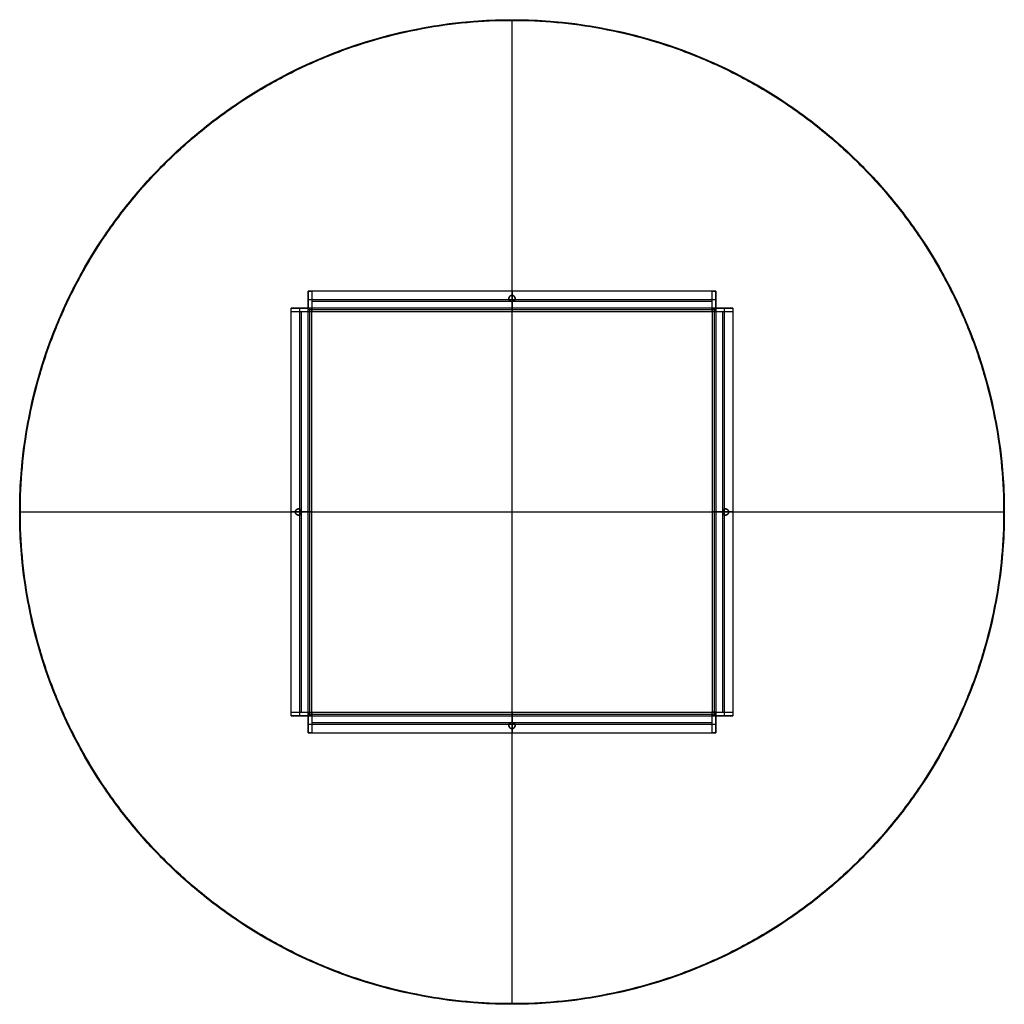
# Model space of a CAD drawing. Header units: millimetres. Extents: x -725 to 725, y -725 to 725.
import ezdxf

# ---------------------------------------------------------------- set-up
doc = ezdxf.new("R2010")
doc.units = ezdxf.units.MM
doc.header["$MEASUREMENT"] = 0
doc.layers.add('Default', color=7, linetype='Continuous', true_color=0x000000)

msp = doc.modelspace()

# ---------------------------------------------------------------- linework, layer by layer
at = {"layer": 'Default'}
for p, q in [((0, -724, 708), (0, 724, 708)), ((0, -724, 728), (0, 724, 728)), ((-300, 310, 18), (-300, 310, 13)), ((-300, 310, 678), (-300, 310, 683)), ((300, 310, 678), (300, 310, 683)), ((300, 310, 18), (300, 310, 13)), ((-310, 300, 18), (-310, 300, 13)), ((-310, 300, 678), (-310, 300, 683)), ((-295, 300, 693), (-300, 300, 693)), ((-300, 295, 3), (-300, 300, 3)), ((295, 300, 693), (300, 300, 693)), ((300, 295, 3), (300, 300, 3)), ((310, 300, 18), (310, 300, 13)), ((310, 300, 678), (310, 300, 683)), ((-724, 0, 708), (724, 0, 708)), ((-724, 0, 728), (724, 0, 728)), ((-310, -300, 18), (-310, -300, 13)), ((-310, -300, 678), (-310, -300, 683)), ((-300, -295, 3), (-300, -300, 3)), ((-295, -300, 693), (-300, -300, 693)), ((300, -300, 3), (295, -300, 3)), ((300, -300, 693), (300, -295, 693)), ((310, -300, 18), (310, -300, 13)), ((310, -300, 678), (310, -300, 683)), ((-300, -310, 678), (-300, -310, 683)), ((-300, -310, 18), (-300, -310, 13)), ((300, -310, 678), (300, -310, 683)), ((300, -310, 18), (300, -310, 13))]:
    msp.add_line(p, q, dxfattribs=at)
msp.add_circle((0, 0, 708), 725, dxfattribs=at)
for points, knots in [([(725, 0, 709), (725, 725, 709), (0, 725, 709), (-725, 725, 709), (-725, 0, 709), (-725, -725, 709), (0, -725, 709), (725, -725, 709), (725, 0, 709)], [0, 0, 0, 1137.256092, 1137.256092, 2274.512183, 2274.512183, 3411.768275, 3411.768275, 4549.024367, 4549.024367, 4549.024367]), ([(725, 0, 727), (725, 725, 727), (0, 725, 727), (-725, 725, 727), (-725, 0, 727), (-725, -725, 727), (0, -725, 727), (725, -725, 727), (725, 0, 727)], [0, 0, 0, 1137.256092, 1137.256092, 2274.512183, 2274.512183, 3411.768275, 3411.768275, 4549.024367, 4549.024367, 4549.024367]), ([(725, 0, 718), (725, 725, 718), (0, 725, 718), (-725, 725, 718), (-725, 0, 718), (-725, -725, 718), (0, -725, 718), (725, -725, 718), (725, 0, 718)], [0, 0, 0, 1138.827337, 1138.827337, 2277.654674, 2277.654674, 3416.482011, 3416.482011, 4555.309348, 4555.309348, 4555.309348]), ([(0, 310, 683), (4.5, 310, 683), (4.5, 314.5, 683), (4.5, 319, 683), (0, 319, 683), (-4.5, 319, 683), (-4.5, 314.5, 683), (-4.5, 310, 683), (0, 310, 683)], [-28.274334, -28.274334, -28.274334, -21.20575, -21.20575, -14.137167, -14.137167, -7.068583, -7.068583, 0, 0, 0]), ([(0, 310, 678), (-4.5, 310, 678), (-4.5, 314.5, 678), (-4.5, 319, 678), (0, 319, 678), (4.5, 319, 678), (4.5, 314.5, 678), (4.5, 310, 678), (0, 310, 678)], [0, 0, 0, 7.068583, 7.068583, 14.137167, 14.137167, 21.20575, 21.20575, 28.274334, 28.274334, 28.274334]), ([(0, 310, 681), (4.5, 310, 681), (4.5, 314.5, 681), (4.5, 319, 681), (0, 319, 681), (-4.5, 319, 681), (-4.5, 314.5, 681), (-4.5, 310, 681), (0, 310, 681)], [-28.274334, -28.274334, -28.274334, -21.20575, -21.20575, -14.137167, -14.137167, -7.068583, -7.068583, 0, 0, 0]), ([(-310, 0, 683), (-310, -4.5, 683), (-314.5, -4.5, 683), (-319, -4.5, 683), (-319, 0, 683), (-319, 4.5, 683), (-314.5, 4.5, 683), (-310, 4.5, 683), (-310, 0, 683)], [-28.274334, -28.274334, -28.274334, -21.20575, -21.20575, -14.137167, -14.137167, -7.068583, -7.068583, 0, 0, 0]), ([(-310, 0, 678), (-310, 4.5, 678), (-314.5, 4.5, 678), (-319, 4.5, 678), (-319, 0, 678), (-319, -4.5, 678), (-314.5, -4.5, 678), (-310, -4.5, 678), (-310, 0, 678)], [0, 0, 0, 7.068583, 7.068583, 14.137167, 14.137167, 21.20575, 21.20575, 28.274334, 28.274334, 28.274334]), ([(-310, 0, 681), (-310, -4.5, 681), (-314.5, -4.5, 681), (-319, -4.5, 681), (-319, 0, 681), (-319, 4.5, 681), (-314.5, 4.5, 681), (-310, 4.5, 681), (-310, 0, 681)], [-28.274334, -28.274334, -28.274334, -21.20575, -21.20575, -14.137167, -14.137167, -7.068583, -7.068583, 0, 0, 0]), ([(310, 0, 683), (310, 4.5, 683), (314.5, 4.5, 683), (319, 4.5, 683), (319, 0, 683), (319, -4.5, 683), (314.5, -4.5, 683), (310, -4.5, 683), (310, 0, 683)], [-28.274334, -28.274334, -28.274334, -21.20575, -21.20575, -14.137167, -14.137167, -7.068583, -7.068583, 0, 0, 0]), ([(310, 0, 678), (310, -4.5, 678), (314.5, -4.5, 678), (319, -4.5, 678), (319, 0, 678), (319, 4.5, 678), (314.5, 4.5, 678), (310, 4.5, 678), (310, 0, 678)], [0, 0, 0, 7.068583, 7.068583, 14.137167, 14.137167, 21.20575, 21.20575, 28.274334, 28.274334, 28.274334]), ([(310, 0, 681), (310, 4.5, 681), (314.5, 4.5, 681), (319, 4.5, 681), (319, 0, 681), (319, -4.5, 681), (314.5, -4.5, 681), (310, -4.5, 681), (310, 0, 681)], [-28.274334, -28.274334, -28.274334, -21.20575, -21.20575, -14.137167, -14.137167, -7.068583, -7.068583, 0, 0, 0]), ([(0, -310, 683), (-4.5, -310, 683), (-4.5, -314.5, 683), (-4.5, -319, 683), (0, -319, 683), (4.5, -319, 683), (4.5, -314.5, 683), (4.5, -310, 683), (0, -310, 683)], [-28.274334, -28.274334, -28.274334, -21.20575, -21.20575, -14.137167, -14.137167, -7.068583, -7.068583, 0, 0, 0]), ([(0, -310, 678), (4.5, -310, 678), (4.5, -314.5, 678), (4.5, -319, 678), (0, -319, 678), (-4.5, -319, 678), (-4.5, -314.5, 678), (-4.5, -310, 678), (0, -310, 678)], [0, 0, 0, 7.068583, 7.068583, 14.137167, 14.137167, 21.20575, 21.20575, 28.274334, 28.274334, 28.274334]), ([(0, -310, 681), (-4.5, -310, 681), (-4.5, -314.5, 681), (-4.5, -319, 681), (0, -319, 681), (4.5, -319, 681), (4.5, -314.5, 681), (4.5, -310, 681), (0, -310, 681)], [-28.274334, -28.274334, -28.274334, -21.20575, -21.20575, -14.137167, -14.137167, -7.068583, -7.068583, 0, 0, 0])]:
    msp.add_rational_spline(points, [1, 0.707106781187, 1, 0.707106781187, 1, 0.707106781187, 1, 0.707106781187, 1], degree=2, knots=knots, dxfattribs=at)
for points in [[(724.5, 0, 708.5), (724.5, 22.1, 708.5), (722.5, 66.3, 708.5), (713.2, 133.3, 708.5), (697.4, 200.5, 708.5), (674.4, 268, 708.5), (644.4, 333.8, 708.5), (607.2, 397.6, 708.5), (563.3, 457.6, 708.5), (513.2, 513.2, 708.5), (457.6, 563.3, 708.5), (397.6, 607.2, 708.5), (333.8, 644.4, 708.5), (268, 674.4, 708.5), (200.5, 697.4, 708.5), (133.3, 713.2, 708.5), (66.3, 722.5, 708.5), (0, 725.5, 708.5), (-66.3, 722.5, 708.5), (-133.3, 713.2, 708.5), (-200.5, 697.4, 708.5), (-268, 674.4, 708.5), (-333.8, 644.4, 708.5), (-397.6, 607.2, 708.5), (-457.6, 563.3, 708.5), (-513.2, 513.2, 708.5), (-563.3, 457.6, 708.5), (-607.2, 397.6, 708.5), (-644.4, 333.8, 708.5), (-674.4, 268, 708.5), (-697.4, 200.5, 708.5), (-713.2, 133.3, 708.5), (-722.5, 66.3, 708.5), (-725.5, 0, 708.5), (-722.5, -66.3, 708.5), (-713.2, -133.3, 708.5), (-697.4, -200.5, 708.5), (-674.4, -268, 708.5), (-644.4, -333.8, 708.5), (-607.2, -397.6, 708.5), (-563.3, -457.6, 708.5), (-513.2, -513.2, 708.5), (-457.6, -563.3, 708.5), (-397.6, -607.2, 708.5), (-333.8, -644.4, 708.5), (-268, -674.4, 708.5), (-200.5, -697.4, 708.5), (-133.3, -713.2, 708.5), (-66.3, -722.5, 708.5), (0, -725.5, 708.5), (66.3, -722.5, 708.5), (133.3, -713.2, 708.5), (200.5, -697.4, 708.5), (268, -674.4, 708.5), (333.8, -644.4, 708.5), (397.6, -607.2, 708.5), (457.6, -563.3, 708.5), (513.2, -513.2, 708.5), (563.3, -457.6, 708.5), (607.2, -397.6, 708.5), (644.4, -333.8, 708.5), (674.4, -268, 708.5), (697.4, -200.5, 708.5), (713.2, -133.3, 708.5), (722.5, -66.3, 708.5), (724.5, -22.1, 708.5), (724.5, 0, 708.5)], [(724.5, 0, 727.5), (724.5, 22.1, 727.5), (722.5, 66.3, 727.5), (713.2, 133.3, 727.5), (697.4, 200.5, 727.5), (674.4, 268, 727.5), (644.4, 333.8, 727.5), (607.2, 397.6, 727.5), (563.3, 457.6, 727.5), (513.2, 513.2, 727.5), (457.6, 563.3, 727.5), (397.6, 607.2, 727.5), (333.8, 644.4, 727.5), (268, 674.4, 727.5), (200.5, 697.4, 727.5), (133.3, 713.2, 727.5), (66.3, 722.5, 727.5), (0, 725.5, 727.5), (-66.3, 722.5, 727.5), (-133.3, 713.2, 727.5), (-200.5, 697.4, 727.5), (-268, 674.4, 727.5), (-333.8, 644.4, 727.5), (-397.6, 607.2, 727.5), (-457.6, 563.3, 727.5), (-513.2, 513.2, 727.5), (-563.3, 457.6, 727.5), (-607.2, 397.6, 727.5), (-644.4, 333.8, 727.5), (-674.4, 268, 727.5), (-697.4, 200.5, 727.5), (-713.2, 133.3, 727.5), (-722.5, 66.3, 727.5), (-725.5, 0, 727.5), (-722.5, -66.3, 727.5), (-713.2, -133.3, 727.5), (-697.4, -200.5, 727.5), (-674.4, -268, 727.5), (-644.4, -333.8, 727.5), (-607.2, -397.6, 727.5), (-563.3, -457.6, 727.5), (-513.2, -513.2, 727.5), (-457.6, -563.3, 727.5), (-397.6, -607.2, 727.5), (-333.8, -644.4, 727.5), (-268, -674.4, 727.5), (-200.5, -697.4, 727.5), (-133.3, -713.2, 727.5), (-66.3, -722.5, 727.5), (0, -725.5, 727.5), (66.3, -722.5, 727.5), (133.3, -713.2, 727.5), (200.5, -697.4, 727.5), (268, -674.4, 727.5), (333.8, -644.4, 727.5), (397.6, -607.2, 727.5), (457.6, -563.3, 727.5), (513.2, -513.2, 727.5), (563.3, -457.6, 727.5), (607.2, -397.6, 727.5), (644.4, -333.8, 727.5), (674.4, -268, 727.5), (697.4, -200.5, 727.5), (713.2, -133.3, 727.5), (722.5, -66.3, 727.5), (724.5, -22.1, 727.5), (724.5, 0, 727.5)], [(724, 0, 708), (724, 22.1, 708), (722, 66.2, 708), (712.7, 133.2, 708), (696.9, 200.4, 708), (673.9, 267.8, 708), (643.9, 333.6, 708), (606.8, 397.3, 708), (563, 457.3, 708), (512.9, 512.9, 708), (457.3, 563, 708), (397.3, 606.8, 708), (333.6, 643.9, 708), (267.8, 673.9, 708), (200.4, 696.9, 708), (133.2, 712.7, 708), (66.2, 722, 708), (0, 725, 708), (-66.2, 722, 708), (-133.2, 712.7, 708), (-200.4, 696.9, 708), (-267.8, 673.9, 708), (-333.6, 643.9, 708), (-397.3, 606.8, 708), (-457.3, 563, 708), (-512.9, 512.9, 708), (-563, 457.3, 708), (-606.8, 397.3, 708), (-643.9, 333.6, 708), (-673.9, 267.8, 708), (-696.9, 200.4, 708), (-712.7, 133.2, 708), (-722, 66.2, 708), (-725, 0, 708), (-722, -66.2, 708), (-712.7, -133.2, 708), (-696.9, -200.4, 708), (-673.9, -267.8, 708), (-643.9, -333.6, 708), (-606.8, -397.3, 708), (-563, -457.3, 708), (-512.9, -512.9, 708), (-457.3, -563, 708), (-397.3, -606.8, 708), (-333.6, -643.9, 708), (-267.8, -673.9, 708), (-200.4, -696.9, 708), (-133.2, -712.7, 708), (-66.2, -722, 708), (0, -725, 708), (66.2, -722, 708), (133.2, -712.7, 708), (200.4, -696.9, 708), (267.8, -673.9, 708), (333.6, -643.9, 708), (397.3, -606.8, 708), (457.3, -563, 708), (512.9, -512.9, 708), (563, -457.3, 708), (606.8, -397.3, 708), (643.9, -333.6, 708), (673.9, -267.8, 708), (696.9, -200.4, 708), (712.7, -133.2, 708), (722, -66.2, 708), (724, -22.1, 708), (724, 0, 708)], [(724, 0, 728), (724, 22.1, 728), (722, 66.2, 728), (712.7, 133.2, 728), (696.9, 200.4, 728), (673.9, 267.8, 728), (643.9, 333.6, 728), (606.8, 397.3, 728), (563, 457.3, 728), (512.9, 512.9, 728), (457.3, 563, 728), (397.3, 606.8, 728), (333.6, 643.9, 728), (267.8, 673.9, 728), (200.4, 696.9, 728), (133.2, 712.7, 728), (66.2, 722, 728), (0, 725, 728), (-66.2, 722, 728), (-133.2, 712.7, 728), (-200.4, 696.9, 728), (-267.8, 673.9, 728), (-333.6, 643.9, 728), (-397.3, 606.8, 728), (-457.3, 563, 728), (-512.9, 512.9, 728), (-563, 457.3, 728), (-606.8, 397.3, 728), (-643.9, 333.6, 728), (-673.9, 267.8, 728), (-696.9, 200.4, 728), (-712.7, 133.2, 728), (-722, 66.2, 728), (-725, 0, 728), (-722, -66.2, 728), (-712.7, -133.2, 728), (-696.9, -200.4, 728), (-673.9, -267.8, 728), (-643.9, -333.6, 728), (-606.8, -397.3, 728), (-563, -457.3, 728), (-512.9, -512.9, 728), (-457.3, -563, 728), (-397.3, -606.8, 728), (-333.6, -643.9, 728), (-267.8, -673.9, 728), (-200.4, -696.9, 728), (-133.2, -712.7, 728), (-66.2, -722, 728), (0, -725, 728), (66.2, -722, 728), (133.2, -712.7, 728), (200.4, -696.9, 728), (267.8, -673.9, 728), (333.6, -643.9, 728), (397.3, -606.8, 728), (457.3, -563, 728), (512.9, -512.9, 728), (563, -457.3, 728), (606.8, -397.3, 728), (643.9, -333.6, 728), (673.9, -267.8, 728), (696.9, -200.4, 728), (712.7, -133.2, 728), (722, -66.2, 728), (724, -22.1, 728), (724, 0, 728)]]:
    msp.add_open_spline(points, degree=3, knots=[0, 0, 0, 0, 66.23963, 132.47926, 202.698746, 272.918233, 346.066791, 419.215349, 493.921697, 568.628046, 643.334394, 718.040743, 791.189301, 864.337859, 934.557346, 1004.776832, 1071.016462, 1137.256092, 1203.495721, 1269.735351, 1339.954838, 1410.174324, 1483.322882, 1556.47144, 1631.177789, 1705.884137, 1780.590486, 1855.296835, 1928.445393, 2001.593951, 2071.813437, 2142.032924, 2208.272553, 2274.512183, 2340.751813, 2406.991443, 2477.210929, 2547.430416, 2620.578974, 2693.727532, 2768.43388, 2843.140229, 2917.846578, 2992.552926, 3065.701484, 3138.850042, 3209.069529, 3279.289015, 3345.528645, 3411.768275, 3478.007905, 3544.247535, 3614.467021, 3684.686508, 3757.835066, 3830.983623, 3905.689972, 3980.396321, 4055.102669, 4129.809018, 4202.957576, 4276.106134, 4346.32562, 4416.545107, 4482.784737, 4549.024367, 4549.024367, 4549.024367, 4549.024367], dxfattribs=at)
for points in [[(-131.9, 712.9, 709), (-131.8, 712.4, 708.5), (-131.7, 711.9, 708)], [(-131.9, 712.9, 727), (-131.8, 712.4, 727.5), (-131.7, 711.9, 728)], [(-66.2, 722, 709), (-66.2, 721.5, 708.5), (-66.1, 721, 708)], [(-66.2, 722, 727), (-66.2, 721.5, 727.5), (-66.1, 721, 728)], [(0, 725, 709), (0, 725, 718), (0, 725, 727)], [(0, 725, 709), (0, 724.5, 708.5), (0, 724, 708)], [(0, 725, 727), (0, 724.5, 727.5), (0, 724, 728)], [(66.2, 722, 709), (66.2, 721.5, 708.5), (66.1, 721, 708)], [(66.2, 722, 727), (66.2, 721.5, 727.5), (66.1, 721, 728)], [(131.9, 712.9, 709), (131.8, 712.4, 708.5), (131.7, 711.9, 708)], [(131.9, 712.9, 727), (131.8, 712.4, 727.5), (131.7, 711.9, 728)], [(-200.3, 696.8, 709), (-200.2, 696.3, 708.5), (-200.1, 695.8, 708)], [(-200.3, 696.8, 727), (-200.2, 696.3, 727.5), (-200.1, 695.8, 728)], [(200.3, 696.8, 709), (200.2, 696.3, 708.5), (200.1, 695.8, 708)], [(200.3, 696.8, 727), (200.2, 696.3, 727.5), (200.1, 695.8, 728)], [(-266.9, 674.1, 709), (-266.7, 673.6, 708.5), (-266.5, 673.2, 708)], [(-266.9, 674.1, 727), (-266.7, 673.6, 727.5), (-266.5, 673.2, 728)], [(266.9, 674.1, 709), (266.7, 673.6, 708.5), (266.5, 673.2, 708)], [(266.9, 674.1, 727), (266.7, 673.6, 727.5), (266.5, 673.2, 728)], [(-333.5, 643.7, 709), (-333.3, 643.3, 708.5), (-333, 642.9, 708)], [(-333.5, 643.7, 727), (-333.3, 643.3, 727.5), (-333, 642.9, 728)], [(333.5, 643.7, 709), (333.3, 643.3, 708.5), (333, 642.9, 708)], [(333.5, 643.7, 727), (333.3, 643.3, 727.5), (333, 642.9, 728)], [(-396.7, 606.8, 709), (-396.5, 606.4, 708.5), (-396.2, 606, 708)], [(-396.7, 606.8, 727), (-396.5, 606.4, 727.5), (-396.2, 606, 728)], [(396.7, 606.8, 709), (396.5, 606.4, 708.5), (396.2, 606, 708)], [(396.7, 606.8, 727), (396.5, 606.4, 727.5), (396.2, 606, 728)], [(-457.1, 562.7, 709), (-456.8, 562.3, 708.5), (-456.5, 562, 708)], [(-457.1, 562.7, 727), (-456.8, 562.3, 727.5), (-456.5, 562, 728)], [(457.1, 562.7, 709), (456.8, 562.3, 708.5), (456.5, 562, 708)], [(457.1, 562.7, 727), (456.8, 562.3, 727.5), (456.5, 562, 728)], [(-512.7, 512.7, 709), (-512.3, 512.3, 708.5), (-511.9, 511.9, 708)], [(-512.7, 512.7, 727), (-512.3, 512.3, 727.5), (-511.9, 511.9, 728)], [(512.7, 512.7, 709), (512.3, 512.3, 708.5), (511.9, 511.9, 708)], [(512.7, 512.7, 727), (512.3, 512.3, 727.5), (511.9, 511.9, 728)], [(-562.7, 457.1, 709), (-562.3, 456.8, 708.5), (-562, 456.5, 708)], [(-562.7, 457.1, 727), (-562.3, 456.8, 727.5), (-562, 456.5, 728)], [(562.7, 457.1, 709), (562.3, 456.8, 708.5), (562, 456.5, 708)], [(562.7, 457.1, 727), (562.3, 456.8, 727.5), (562, 456.5, 728)], [(-606.8, 396.7, 709), (-606.4, 396.5, 708.5), (-606, 396.2, 708)], [(-606.8, 396.7, 727), (-606.4, 396.5, 727.5), (-606, 396.2, 728)], [(606.8, 396.7, 709), (606.4, 396.5, 708.5), (606, 396.2, 708)], [(606.8, 396.7, 727), (606.4, 396.5, 727.5), (606, 396.2, 728)], [(-643.7, 333.5, 709), (-643.3, 333.3, 708.5), (-642.9, 333, 708)], [(-643.7, 333.5, 727), (-643.3, 333.3, 727.5), (-642.9, 333, 728)], [(-300, 300, 678), (-300, 312.5, 678), (-300, 325, 678)], [(300, 325, 683), (0, 325, 683), (-300, 325, 683)], [(-300, 300, 683), (-300, 312.5, 683), (-300, 325, 683)], [(-300, 325, 683), (-300, 325, 680.5), (-300, 325, 678)], [(300, 325, 13), (0, 325, 13), (-300, 325, 13)], [(-300, 325, 18), (-300, 325, 15.5), (-300, 325, 13)], [(-300, 325, 13), (-300, 312.5, 13), (-300, 300, 13)], [(-300, 325, 678), (-300, 325, 348), (-300, 325, 18)], [(-300, 325, 18), (-297.5, 325, 18), (-295, 325, 18)], [(-300, 300, 18), (-300, 312.5, 18), (-300, 325, 18)], [(-300, 325, 678), (-297.5, 325, 678), (-295, 325, 678)], [(300, 325, 680.5), (0, 325, 680.5), (-300, 325, 680.5)], [(300, 325, 15.5), (0, 325, 15.5), (-300, 325, 15.5)], [(-300, 300, 348), (-300, 312.5, 348), (-300, 325, 348)], [(-300, 325, 348), (-297.5, 325, 348), (-295, 325, 348)], [(-297.5, 325, 678), (-297.5, 325, 348), (-297.5, 325, 18)], [(-295, 325, 678), (-295, 325, 348), (-295, 325, 18)], [(295, 325, 18), (0, 325, 18), (-295, 325, 18)], [(295, 325, 678), (0, 325, 678), (-295, 325, 678)], [(-295, 325, 18), (-295, 312.5, 18), (-295, 300, 18)], [(-295, 325, 678), (-295, 312.5, 678), (-295, 300, 678)], [(-295, 325, 348), (-295, 310, 348), (-295, 295, 348)], [(0, 325, 678), (0, 322, 678), (0, 319, 678)], [(0, 319, 683), (0, 322, 683), (0, 325, 683)], [(0, 325, 683), (0, 325, 680.5), (0, 325, 678)], [(0, 325, 18), (0, 325, 15.5), (0, 325, 13)], [(0, 325, 13), (0, 312.5, 13), (0, 300, 13)], [(0, 295, 18), (0, 310, 18), (0, 325, 18)], [(295, 325, 678), (297.5, 325, 678), (300, 325, 678)], [(295, 325, 18), (297.5, 325, 18), (300, 325, 18)], [(295, 325, 678), (295, 325, 348), (295, 325, 18)], [(295, 300, 678), (295, 312.5, 678), (295, 325, 678)], [(295, 300, 18), (295, 312.5, 18), (295, 325, 18)], [(295, 295, 348), (295, 310, 348), (295, 325, 348)], [(295, 325, 348), (297.5, 325, 348), (300, 325, 348)], [(297.5, 325, 678), (297.5, 325, 348), (297.5, 325, 18)], [(300, 325, 678), (300, 312.5, 678), (300, 300, 678)], [(300, 300, 683), (300, 312.5, 683), (300, 325, 683)], [(300, 325, 683), (300, 325, 680.5), (300, 325, 678)], [(300, 325, 18), (300, 325, 15.5), (300, 325, 13)], [(300, 325, 13), (300, 312.5, 13), (300, 300, 13)], [(300, 325, 678), (300, 325, 348), (300, 325, 18)], [(300, 325, 18), (300, 312.5, 18), (300, 300, 18)], [(300, 325, 348), (300, 312.5, 348), (300, 300, 348)], [(643.7, 333.5, 709), (643.3, 333.3, 708.5), (642.9, 333, 708)], [(643.7, 333.5, 727), (643.3, 333.3, 727.5), (642.9, 333, 728)], [(-4, 312.5, 683), (-152, 312.5, 683), (-300, 312.5, 683)], [(300, 312.5, 13), (0, 312.5, 13), (-300, 312.5, 13)], [(-300, 312.5, 678), (-300, 312.5, 348), (-300, 312.5, 18)], [(0, 310, 678), (-147.5, 310, 678), (-295, 310, 678)], [(295, 310, 18), (0, 310, 18), (-295, 310, 18)], [(-295, 310, 678), (-295, 310, 348), (-295, 310, 18)], [(-4.5, 314.5, 683), (-4.5, 314.5, 680.5), (-4.5, 314.5, 678)], [(0, 319, 683), (0, 319, 680.5), (0, 319, 678)], [(0, 310, 683), (0, 310, 680.5), (0, 310, 678)], [(0, 310, 678), (0, 302.5, 678), (0, 295, 678)], [(295, 310, 678), (147.5, 310, 678), (0, 310, 678)], [(0, 300, 683), (0, 305, 683), (0, 310, 683)], [(300, 312.5, 683), (152, 312.5, 683), (4, 312.5, 683)], [(4.5, 314.5, 683), (4.5, 314.5, 680.5), (4.5, 314.5, 678)], [(295, 310, 678), (295, 310, 348), (295, 310, 18)], [(300, 312.5, 678), (300, 312.5, 348), (300, 312.5, 18)], [(-325, -300, 683), (-325, 0, 683), (-325, 300, 683)], [(-325, 300, 678), (-325, 300, 680.5), (-325, 300, 683)], [(-325, 300, 683), (-312.5, 300, 683), (-300, 300, 683)], [(-325, 300, 18), (-312.5, 300, 18), (-300, 300, 18)], [(-325, -300, 13), (-325, 0, 13), (-325, 300, 13)], [(-300, 300, 13), (-312.5, 300, 13), (-325, 300, 13)], [(-325, 300, 13), (-325, 300, 15.5), (-325, 300, 18)], [(-325, 300, 678), (-325, 300, 348), (-325, 300, 18)], [(-325, 295, 18), (-325, 297.5, 18), (-325, 300, 18)], [(-325, 295, 678), (-325, 297.5, 678), (-325, 300, 678)], [(-325, 300, 678), (-312.5, 300, 678), (-300, 300, 678)], [(-325, -300, 680.5), (-325, 0, 680.5), (-325, 300, 680.5)], [(-325, -300, 15.5), (-325, 0, 15.5), (-325, 300, 15.5)], [(-325, 295, 348), (-325, 297.5, 348), (-325, 300, 348)], [(-325, 300, 348), (-312.5, 300, 348), (-300, 300, 348)], [(-325, 297.5, 678), (-325, 297.5, 348), (-325, 297.5, 18)], [(-325, 295, 678), (-325, 295, 348), (-325, 295, 18)], [(-325, -295, 18), (-325, 0, 18), (-325, 295, 18)], [(-325, -295, 678), (-325, 0, 678), (-325, 295, 678)], [(-300, 295, 18), (-312.5, 295, 18), (-325, 295, 18)], [(-300, 295, 678), (-312.5, 295, 678), (-325, 295, 678)], [(-295, 295, 348), (-310, 295, 348), (-325, 295, 348)], [(-312.5, 4, 683), (-312.5, 152, 683), (-312.5, 300, 683)], [(-312.5, -300, 13), (-312.5, 0, 13), (-312.5, 300, 13)], [(-312.5, 300, 678), (-312.5, 300, 348), (-312.5, 300, 18)], [(-310, -295, 678), (-310, 0, 678), (-310, 295, 678)], [(-310, -295, 18), (-310, 0, 18), (-310, 295, 18)], [(-310, 295, 678), (-310, 295, 348), (-310, 295, 18)], [(-300, 300, 708), (-300, 300, 695.5), (-300, 300, 683)], [(-295, 300, 708), (-297.5, 300, 708), (-300, 300, 708)], [(-300, 300, -12), (-300, 300, 0.5), (-300, 300, 13)], [(-300, 295, -12), (-300, 297.5, -12), (-300, 300, -12)], [(-300, 300, 678), (-300, 300, 348), (-300, 300, 18)], [(-300, 295, 13), (-300, 297.5, 13), (-300, 300, 13)], [(-300, 300, 13), (-300, 300, 15.5), (-300, 300, 18)], [(-295, 300, 683), (-297.5, 300, 683), (-300, 300, 683)], [(-300, 300, 683), (-300, 300, 680.5), (-300, 300, 678)], [(-295, 300, 13), (-297.5, 300, 13), (-300, 300, 13)], [(-295, 300, -12), (-297.5, 300, -12), (-300, 300, -12)], [(-300, 295, 683), (-300, 297.5, 683), (-300, 300, 683)], [(-300, 295, 708), (-300, 297.5, 708), (-300, 300, 708)], [(-300, -300, 695.5), (-300, 0, 695.5), (-300, 300, 695.5)], [(300, 300, 0.5), (0, 300, 0.5), (-300, 300, 0.5)], [(300, 297.5, -12), (0, 297.5, -12), (-300, 297.5, -12)], [(-300, 295, -12), (-300, 295, 0.5), (-300, 295, 13)], [(-300, -295, -12), (-300, 0, -12), (-300, 295, -12)], [(-300, -295, 13), (-300, 0, 13), (-300, 295, 13)], [(-295, 295, -12), (-297.5, 295, -12), (-300, 295, -12)], [(-300, -295, 683), (-300, 0, 683), (-300, 295, 683)], [(-300, -295, 708), (-300, 0, 708), (-300, 295, 708)], [(-295, 295, 18), (-297.5, 295, 18), (-300, 295, 18)], [(-295, 295, 678), (-297.5, 295, 678), (-300, 295, 678)], [(-300, -295, 0.5), (-300, 0, 0.5), (-300, 295, 0.5)], [(-297.5, -300, 708), (-297.5, 0, 708), (-297.5, 300, 708)], [(-297.5, -295, -12), (-297.5, 0, -12), (-297.5, 295, -12)], [(-295, 300, 708), (-295, 300, 695.5), (-295, 300, 683)], [(295, 300, 708), (0, 300, 708), (-295, 300, 708)], [(295, 300, 683), (0, 300, 683), (-295, 300, 683)], [(-295, 295, 708), (-295, 297.5, 708), (-295, 300, 708)], [(295, 300, 13), (0, 300, 13), (-295, 300, 13)], [(295, 300, -12), (0, 300, -12), (-295, 300, -12)], [(-295, 300, 18), (-295, 297.5, 18), (-295, 295, 18)], [(-295, 300, 678), (-295, 297.5, 678), (-295, 295, 678)], [(295, 300, 695.5), (0, 300, 695.5), (-295, 300, 695.5)], [(295, 297.5, 708), (0, 297.5, 708), (-295, 297.5, 708)], [(-295, 295, 678), (-295, 295, 348), (-295, 295, 18)], [(-295, -295, 18), (-295, 0, 18), (-295, 295, 18)], [(-295, -295, -12), (-295, 0, -12), (-295, 295, -12)], [(-295, 295, 18), (-295, 295, 3), (-295, 295, -12)], [(295, 295, -12), (0, 295, -12), (-295, 295, -12)], [(295, 295, 18), (0, 295, 18), (-295, 295, 18)], [(295, 295, 678), (0, 295, 678), (-295, 295, 678)], [(295, 295, 708), (0, 295, 708), (-295, 295, 708)], [(-295, 295, 678), (-295, 295, 693), (-295, 295, 708)], [(-295, -295, 708), (-295, 0, 708), (-295, 295, 708)], [(-295, -295, 678), (-295, 0, 678), (-295, 295, 678)], [(-295, -295, 693), (-295, 0, 693), (-295, 295, 693)], [(295, 295, 3), (0, 295, 3), (-295, 295, 3)], [(-295, -295, 3), (-295, 0, 3), (-295, 295, 3)], [(295, 295, 693), (0, 295, 693), (-295, 295, 693)], [(0, 300, 13), (0, 300, 0.5), (0, 300, -12)], [(0, 300, -12), (0, 297.5, -12), (0, 295, -12)], [(0, 295, 708), (0, 297.5, 708), (0, 300, 708)], [(0, 300, 708), (0, 300, 695.5), (0, 300, 683)], [(0, 295, -12), (0, 295, 3), (0, 295, 18)], [(0, 295, 678), (0, 295, 693), (0, 295, 708)], [(300, 300, 708), (297.5, 300, 708), (295, 300, 708)], [(295, 300, 708), (295, 297.5, 708), (295, 295, 708)], [(295, 300, 683), (295, 300, 695.5), (295, 300, 708)], [(300, 300, 683), (297.5, 300, 683), (295, 300, 683)], [(300, 300, 13), (297.5, 300, 13), (295, 300, 13)], [(300, 300, -12), (297.5, 300, -12), (295, 300, -12)], [(295, 295, 678), (295, 297.5, 678), (295, 300, 678)], [(295, 295, 18), (295, 297.5, 18), (295, 300, 18)], [(300, 295, -12), (297.5, 295, -12), (295, 295, -12)], [(295, 295, 678), (295, 295, 348), (295, 295, 18)], [(295, 295, 18), (295, 0, 18), (295, -295, 18)], [(295, 295, -12), (295, 295, 3), (295, 295, 18)], [(295, 295, -12), (295, 0, -12), (295, -295, -12)], [(295, 295, 708), (295, 295, 693), (295, 295, 678)], [(295, 295, 708), (295, 0, 708), (295, -295, 708)], [(295, 295, 678), (295, 0, 678), (295, -295, 678)], [(300, 295, 18), (297.5, 295, 18), (295, 295, 18)], [(300, 295, 678), (297.5, 295, 678), (295, 295, 678)], [(325, 295, 348), (310, 295, 348), (295, 295, 348)], [(295, 295, 3), (295, 0, 3), (295, -295, 3)], [(295, 295, 693), (295, 0, 693), (295, -295, 693)], [(297.5, 300, 708), (297.5, 2.5, 708), (297.5, -295, 708)], [(297.5, 295, -12), (297.5, -2.5, -12), (297.5, -300, -12)], [(325, 300, 683), (312.5, 300, 683), (300, 300, 683)], [(300, 300, 708), (300, 300, 695.5), (300, 300, 683)], [(300, 300, -12), (300, 300, 0.5), (300, 300, 13)], [(300, 300, -12), (300, 297.5, -12), (300, 295, -12)], [(300, 300, 18), (312.5, 300, 18), (325, 300, 18)], [(300, 300, 13), (312.5, 300, 13), (325, 300, 13)], [(300, 300, 678), (300, 300, 348), (300, 300, 18)], [(300, 300, 13), (300, 297.5, 13), (300, 295, 13)], [(300, 300, 18), (300, 300, 15.5), (300, 300, 13)], [(300, 300, 678), (300, 300, 680.5), (300, 300, 683)], [(300, 300, 678), (312.5, 300, 678), (325, 300, 678)], [(300, 300, 683), (300, 297.5, 683), (300, 295, 683)], [(300, 300, 708), (300, 297.5, 708), (300, 295, 708)], [(300, 300, 348), (312.5, 300, 348), (325, 300, 348)], [(300, 300, 695.5), (300, 2.5, 695.5), (300, -295, 695.5)], [(300, 295, 13), (300, 295, 0.5), (300, 295, -12)], [(300, 295, 13), (300, 0, 13), (300, -295, 13)], [(300, 295, -12), (300, 0, -12), (300, -295, -12)], [(300, 295, 683), (300, 0, 683), (300, -295, 683)], [(300, 295, 708), (300, 0, 708), (300, -295, 708)], [(325, 295, 18), (312.5, 295, 18), (300, 295, 18)], [(325, 295, 678), (312.5, 295, 678), (300, 295, 678)], [(300, 295, 0.5), (300, -2.5, 0.5), (300, -300, 0.5)], [(310, 295, 678), (310, 0, 678), (310, -295, 678)], [(310, 295, 18), (310, 0, 18), (310, -295, 18)], [(310, 295, 678), (310, 295, 348), (310, 295, 18)], [(312.5, 300, 683), (312.5, 152, 683), (312.5, 4, 683)], [(312.5, 300, 13), (312.5, 0, 13), (312.5, -300, 13)], [(312.5, 300, 678), (312.5, 300, 348), (312.5, 300, 18)], [(325, 300, 678), (325, 300, 680.5), (325, 300, 683)], [(325, 300, 683), (325, 0, 683), (325, -300, 683)], [(325, 300, 678), (325, 297.5, 678), (325, 295, 678)], [(325, 300, 18), (325, 297.5, 18), (325, 295, 18)], [(325, 300, 13), (325, 0, 13), (325, -300, 13)], [(325, 300, 13), (325, 300, 15.5), (325, 300, 18)], [(325, 300, 678), (325, 300, 348), (325, 300, 18)], [(325, 300, 680.5), (325, 0, 680.5), (325, -300, 680.5)], [(325, 300, 15.5), (325, 0, 15.5), (325, -300, 15.5)], [(325, 300, 348), (325, 297.5, 348), (325, 295, 348)], [(325, 297.5, 678), (325, 297.5, 348), (325, 297.5, 18)], [(325, 295, 678), (325, 295, 348), (325, 295, 18)], [(325, 295, 18), (325, 0, 18), (325, -295, 18)], [(325, 295, 678), (325, 0, 678), (325, -295, 678)], [(-674.1, 266.9, 709), (-673.6, 266.7, 708.5), (-673.2, 266.5, 708)], [(-674.1, 266.9, 727), (-673.6, 266.7, 727.5), (-673.2, 266.5, 728)], [(674.1, 266.9, 709), (673.6, 266.7, 708.5), (673.2, 266.5, 708)], [(674.1, 266.9, 727), (673.6, 266.7, 727.5), (673.2, 266.5, 728)], [(-696.8, 200.3, 709), (-696.3, 200.2, 708.5), (-695.8, 200.1, 708)], [(-696.8, 200.3, 727), (-696.3, 200.2, 727.5), (-695.8, 200.1, 728)], [(696.8, 200.3, 709), (696.3, 200.2, 708.5), (695.8, 200.1, 708)], [(696.8, 200.3, 727), (696.3, 200.2, 727.5), (695.8, 200.1, 728)], [(-712.9, 131.9, 709), (-712.4, 131.8, 708.5), (-711.9, 131.7, 708)], [(-712.9, 131.9, 727), (-712.4, 131.8, 727.5), (-711.9, 131.7, 728)], [(712.9, 131.9, 709), (712.4, 131.8, 708.5), (711.9, 131.7, 708)], [(712.9, 131.9, 727), (712.4, 131.8, 727.5), (711.9, 131.7, 728)], [(-722, 66.2, 709), (-721.5, 66.2, 708.5), (-721, 66.1, 708)], [(-722, 66.2, 727), (-721.5, 66.2, 727.5), (-721, 66.1, 728)], [(722, 66.2, 709), (721.5, 66.2, 708.5), (721, 66.1, 708)], [(722, 66.2, 727), (721.5, 66.2, 727.5), (721, 66.1, 728)], [(-314.5, 4.5, 683), (-314.5, 4.5, 680.5), (-314.5, 4.5, 678)], [(314.5, 4.5, 683), (314.5, 4.5, 680.5), (314.5, 4.5, 678)], [(-725, 0, 709), (-725, 0, 718), (-725, 0, 727)], [(-725, 0, 709), (-724.5, 0, 708.5), (-724, 0, 708)], [(-725, 0, 727), (-724.5, 0, 727.5), (-724, 0, 728)], [(-325, 0, 678), (-325, 0, 680.5), (-325, 0, 683)], [(-325, 0, 683), (-322, 0, 683), (-319, 0, 683)], [(-319, 0, 678), (-322, 0, 678), (-325, 0, 678)], [(-325, 0, 18), (-310, 0, 18), (-295, 0, 18)], [(-300, 0, 13), (-312.5, 0, 13), (-325, 0, 13)], [(-325, 0, 13), (-325, 0, 15.5), (-325, 0, 18)], [(-319, 0, 683), (-319, 0, 680.5), (-319, 0, 678)], [(-314.5, -4.5, 683), (-314.5, -4.5, 680.5), (-314.5, -4.5, 678)], [(-312.5, -300, 683), (-312.5, -152, 683), (-312.5, -4, 683)], [(-310, 0, 683), (-310, 0, 680.5), (-310, 0, 678)], [(-310, 0, 683), (-305, 0, 683), (-300, 0, 683)], [(-295, 0, 678), (-302.5, 0, 678), (-310, 0, 678)], [(-300, 0, 683), (-300, 0, 695.5), (-300, 0, 708)], [(-300, 0, 708), (-297.5, 0, 708), (-295, 0, 708)], [(-295, 0, -12), (-297.5, 0, -12), (-300, 0, -12)], [(-300, 0, -12), (-300, 0, 0.5), (-300, 0, 13)], [(-295, 0, 708), (-295, 0, 693), (-295, 0, 678)], [(-295, 0, 18), (-295, 0, 3), (-295, 0, -12)], [(295, 0, 678), (302.5, 0, 678), (310, 0, 678)], [(325, 0, 18), (310, 0, 18), (295, 0, 18)], [(295, 0, -12), (297.5, 0, -12), (300, 0, -12)], [(295, 0, 18), (295, 0, 3), (295, 0, -12)], [(300, 0, 708), (297.5, 0, 708), (295, 0, 708)], [(295, 0, 708), (295, 0, 693), (295, 0, 678)], [(310, 0, 683), (305, 0, 683), (300, 0, 683)], [(300, 0, 13), (312.5, 0, 13), (325, 0, 13)], [(300, 0, -12), (300, 0, 0.5), (300, 0, 13)], [(300, 0, 683), (300, 0, 695.5), (300, 0, 708)], [(310, 0, 683), (310, 0, 680.5), (310, 0, 678)], [(312.5, -4, 683), (312.5, -152, 683), (312.5, -300, 683)], [(314.5, -4.5, 683), (314.5, -4.5, 680.5), (314.5, -4.5, 678)], [(325, 0, 683), (322, 0, 683), (319, 0, 683)], [(319, 0, 678), (322, 0, 678), (325, 0, 678)], [(319, 0, 683), (319, 0, 680.5), (319, 0, 678)], [(325, 0, 678), (325, 0, 680.5), (325, 0, 683)], [(325, 0, 13), (325, 0, 15.5), (325, 0, 18)], [(725, 0, 709), (724.5, 0, 708.5), (724, 0, 708)], [(725, 0, 727), (724.5, 0, 727.5), (724, 0, 728)], [(725, 0, 709), (725, 0, 718), (725, 0, 727)], [(-722, -66.2, 709), (-721.5, -66.2, 708.5), (-721, -66.1, 708)], [(-722, -66.2, 727), (-721.5, -66.2, 727.5), (-721, -66.1, 728)], [(722, -66.2, 709), (721.5, -66.2, 708.5), (721, -66.1, 708)], [(722, -66.2, 727), (721.5, -66.2, 727.5), (721, -66.1, 728)], [(-712.9, -131.9, 709), (-712.4, -131.8, 708.5), (-711.9, -131.7, 708)], [(-712.9, -131.9, 727), (-712.4, -131.8, 727.5), (-711.9, -131.7, 728)], [(712.9, -131.9, 709), (712.4, -131.8, 708.5), (711.9, -131.7, 708)], [(712.9, -131.9, 727), (712.4, -131.8, 727.5), (711.9, -131.7, 728)], [(-696.8, -200.3, 709), (-696.3, -200.2, 708.5), (-695.8, -200.1, 708)], [(-696.8, -200.3, 727), (-696.3, -200.2, 727.5), (-695.8, -200.1, 728)], [(696.8, -200.3, 709), (696.3, -200.2, 708.5), (695.8, -200.1, 708)], [(696.8, -200.3, 727), (696.3, -200.2, 727.5), (695.8, -200.1, 728)], [(-674.1, -266.9, 709), (-673.6, -266.7, 708.5), (-673.2, -266.5, 708)], [(-674.1, -266.9, 727), (-673.6, -266.7, 727.5), (-673.2, -266.5, 728)], [(674.1, -266.9, 709), (673.6, -266.7, 708.5), (673.2, -266.5, 708)], [(674.1, -266.9, 727), (673.6, -266.7, 727.5), (673.2, -266.5, 728)], [(-325, -300, 678), (-325, -297.5, 678), (-325, -295, 678)], [(-325, -300, 18), (-325, -297.5, 18), (-325, -295, 18)], [(-325, -295, 678), (-325, -295, 348), (-325, -295, 18)], [(-325, -295, 18), (-312.5, -295, 18), (-300, -295, 18)], [(-325, -295, 678), (-312.5, -295, 678), (-300, -295, 678)], [(-325, -295, 348), (-310, -295, 348), (-295, -295, 348)], [(-325, -300, 348), (-325, -297.5, 348), (-325, -295, 348)], [(-325, -297.5, 678), (-325, -297.5, 348), (-325, -297.5, 18)], [(-325, -300, 678), (-325, -300, 680.5), (-325, -300, 683)], [(-325, -300, 683), (-312.5, -300, 683), (-300, -300, 683)], [(-300, -300, 18), (-312.5, -300, 18), (-325, -300, 18)], [(-300, -300, 13), (-312.5, -300, 13), (-325, -300, 13)], [(-325, -300, 13), (-325, -300, 15.5), (-325, -300, 18)], [(-325, -300, 678), (-325, -300, 348), (-325, -300, 18)], [(-300, -300, 678), (-312.5, -300, 678), (-325, -300, 678)], [(-300, -300, 348), (-312.5, -300, 348), (-325, -300, 348)], [(-312.5, -300, 678), (-312.5, -300, 348), (-312.5, -300, 18)], [(-310, -295, 678), (-310, -295, 348), (-310, -295, 18)], [(-300, -300, -12), (-300, -297.5, -12), (-300, -295, -12)], [(-300, -295, -12), (-297.5, -295, -12), (-295, -295, -12)], [(-300, -295, 13), (-300, -295, 0.5), (-300, -295, -12)], [(-300, -300, 13), (-300, -297.5, 13), (-300, -295, 13)], [(-300, -300, 683), (-300, -297.5, 683), (-300, -295, 683)], [(-300, -300, 708), (-300, -297.5, 708), (-300, -295, 708)], [(-300, -295, 18), (-297.5, -295, 18), (-295, -295, 18)], [(-300, -295, 678), (-297.5, -295, 678), (-295, -295, 678)], [(-300, -297.5, -12), (-2.5, -297.5, -12), (295, -297.5, -12)], [(-300, -300, 708), (-300, -300, 695.5), (-300, -300, 683)], [(-300, -300, 708), (-297.5, -300, 708), (-295, -300, 708)], [(-300, -325, 678), (-300, -312.5, 678), (-300, -300, 678)], [(-300, -300, 683), (-300, -312.5, 683), (-300, -325, 683)], [(-300, -325, 13), (-300, -312.5, 13), (-300, -300, 13)], [(-300, -300, -12), (-300, -300, 0.5), (-300, -300, 13)], [(-300, -300, 678), (-300, -300, 348), (-300, -300, 18)], [(-300, -300, 18), (-300, -300, 15.5), (-300, -300, 13)], [(-300, -325, 18), (-300, -312.5, 18), (-300, -300, 18)], [(-300, -300, 683), (-297.5, -300, 683), (-295, -300, 683)], [(-300, -300, 678), (-300, -300, 680.5), (-300, -300, 683)], [(-300, -300, 13), (-297.5, -300, 13), (-295, -300, 13)], [(-300, -300, -12), (-297.5, -300, -12), (-295, -300, -12)], [(-300, -325, 348), (-300, -312.5, 348), (-300, -300, 348)], [(-300, -300, 0.5), (-2.5, -300, 0.5), (295, -300, 0.5)], [(-295, -300, 708), (-295, -297.5, 708), (-295, -295, 708)], [(-295, -295, 678), (-295, -295, 348), (-295, -295, 18)], [(-295, -295, -12), (-295, -295, 3), (-295, -295, 18)], [(-295, -295, -12), (0, -295, -12), (295, -295, -12)], [(-295, -295, 18), (0, -295, 18), (295, -295, 18)], [(-295, -295, 678), (0, -295, 678), (295, -295, 678)], [(-295, -295, 708), (-295, -295, 693), (-295, -295, 678)], [(-295, -295, 708), (0, -295, 708), (295, -295, 708)], [(-295, -295, 678), (-295, -297.5, 678), (-295, -300, 678)], [(-295, -295, 18), (-295, -297.5, 18), (-295, -300, 18)], [(-295, -295, 348), (-295, -310, 348), (-295, -325, 348)], [(-295, -295, 3), (0, -295, 3), (295, -295, 3)], [(-295, -295, 693), (0, -295, 693), (295, -295, 693)], [(-295, -297.5, 708), (2.5, -297.5, 708), (300, -297.5, 708)], [(-295, -300, 683), (-295, -300, 695.5), (-295, -300, 708)], [(-295, -300, 13), (0, -300, 13), (295, -300, 13)], [(-295, -300, -12), (0, -300, -12), (295, -300, -12)], [(-295, -300, 683), (0, -300, 683), (295, -300, 683)], [(-295, -300, 708), (0, -300, 708), (295, -300, 708)], [(-295, -300, 678), (-295, -312.5, 678), (-295, -325, 678)], [(-295, -300, 18), (-295, -312.5, 18), (-295, -325, 18)], [(-295, -300, 695.5), (2.5, -300, 695.5), (300, -300, 695.5)], [(0, -310, 678), (0, -302.5, 678), (0, -295, 678)], [(0, -295, 708), (0, -297.5, 708), (0, -300, 708)], [(0, -295, 18), (0, -310, 18), (0, -325, 18)], [(0, -300, -12), (0, -297.5, -12), (0, -295, -12)], [(0, -295, -12), (0, -295, 3), (0, -295, 18)], [(0, -295, 678), (0, -295, 693), (0, -295, 708)], [(0, -300, 683), (0, -305, 683), (0, -310, 683)], [(0, -325, 13), (0, -312.5, 13), (0, -300, 13)], [(0, -300, 13), (0, -300, 0.5), (0, -300, -12)], [(0, -300, 708), (0, -300, 695.5), (0, -300, 683)], [(295, -295, 678), (295, -295, 348), (295, -295, 18)], [(295, -295, -12), (295, -295, 3), (295, -295, 18)], [(295, -300, -12), (295, -297.5, -12), (295, -295, -12)], [(295, -295, 708), (295, -295, 693), (295, -295, 678)], [(300, -295, 708), (297.5, -295, 708), (295, -295, 708)], [(295, -300, 18), (295, -297.5, 18), (295, -295, 18)], [(295, -295, 18), (297.5, -295, 18), (300, -295, 18)], [(295, -300, 678), (295, -297.5, 678), (295, -295, 678)], [(295, -295, 678), (297.5, -295, 678), (300, -295, 678)], [(295, -325, 348), (295, -310, 348), (295, -295, 348)], [(295, -295, 348), (310, -295, 348), (325, -295, 348)], [(295, -300, -12), (297.5, -300, -12), (300, -300, -12)], [(295, -300, 13), (297.5, -300, 13), (300, -300, 13)], [(295, -300, 13), (295, -300, 0.5), (295, -300, -12)], [(295, -300, 683), (297.5, -300, 683), (300, -300, 683)], [(295, -300, 708), (297.5, -300, 708), (300, -300, 708)], [(295, -325, 18), (295, -312.5, 18), (295, -300, 18)], [(295, -325, 678), (295, -312.5, 678), (295, -300, 678)], [(300, -295, 708), (300, -297.5, 708), (300, -300, 708)], [(300, -295, 683), (300, -297.5, 683), (300, -300, 683)], [(300, -295, 683), (300, -295, 695.5), (300, -295, 708)], [(300, -295, 13), (300, -297.5, 13), (300, -300, 13)], [(300, -295, -12), (300, -297.5, -12), (300, -300, -12)], [(300, -295, 18), (312.5, -295, 18), (325, -295, 18)], [(300, -295, 678), (312.5, -295, 678), (325, -295, 678)], [(300, -300, 678), (300, -312.5, 678), (300, -325, 678)], [(300, -300, 683), (300, -300, 695.5), (300, -300, 708)], [(300, -300, 683), (300, -312.5, 683), (300, -325, 683)], [(325, -300, 683), (312.5, -300, 683), (300, -300, 683)], [(325, -300, 18), (312.5, -300, 18), (300, -300, 18)], [(300, -300, 13), (300, -300, 0.5), (300, -300, -12)], [(300, -300, 13), (312.5, -300, 13), (325, -300, 13)], [(300, -325, 13), (300, -312.5, 13), (300, -300, 13)], [(300, -300, 678), (300, -300, 348), (300, -300, 18)], [(300, -300, 18), (300, -312.5, 18), (300, -325, 18)], [(300, -300, 18), (300, -300, 15.5), (300, -300, 13)], [(325, -300, 678), (312.5, -300, 678), (300, -300, 678)], [(300, -300, 678), (300, -300, 680.5), (300, -300, 683)], [(325, -300, 348), (312.5, -300, 348), (300, -300, 348)], [(300, -300, 348), (300, -312.5, 348), (300, -325, 348)], [(310, -295, 678), (310, -295, 348), (310, -295, 18)], [(312.5, -300, 678), (312.5, -300, 348), (312.5, -300, 18)], [(325, -295, 678), (325, -295, 348), (325, -295, 18)], [(325, -295, 18), (325, -297.5, 18), (325, -300, 18)], [(325, -295, 678), (325, -297.5, 678), (325, -300, 678)], [(325, -295, 348), (325, -297.5, 348), (325, -300, 348)], [(325, -297.5, 678), (325, -297.5, 348), (325, -297.5, 18)], [(325, -300, 678), (325, -300, 680.5), (325, -300, 683)], [(325, -300, 13), (325, -300, 15.5), (325, -300, 18)], [(325, -300, 678), (325, -300, 348), (325, -300, 18)], [(-300, -312.5, 683), (-152, -312.5, 683), (-4, -312.5, 683)], [(-300, -312.5, 13), (0, -312.5, 13), (300, -312.5, 13)], [(-300, -312.5, 678), (-300, -312.5, 348), (-300, -312.5, 18)], [(-295, -310, 678), (0, -310, 678), (295, -310, 678)], [(-295, -310, 18), (0, -310, 18), (295, -310, 18)], [(-295, -310, 678), (-295, -310, 348), (-295, -310, 18)], [(-4.5, -314.5, 683), (-4.5, -314.5, 680.5), (-4.5, -314.5, 678)], [(0, -310, 683), (0, -310, 680.5), (0, -310, 678)], [(4, -312.5, 683), (152, -312.5, 683), (300, -312.5, 683)], [(4.5, -314.5, 683), (4.5, -314.5, 680.5), (4.5, -314.5, 678)], [(295, -310, 678), (295, -310, 348), (295, -310, 18)], [(300, -312.5, 678), (300, -312.5, 348), (300, -312.5, 18)], [(-643.7, -333.5, 709), (-643.3, -333.3, 708.5), (-642.9, -333, 708)], [(-643.7, -333.5, 727), (-643.3, -333.3, 727.5), (-642.9, -333, 728)], [(-295, -325, 678), (-297.5, -325, 678), (-300, -325, 678)], [(-300, -325, 683), (0, -325, 683), (300, -325, 683)], [(-300, -325, 683), (-300, -325, 680.5), (-300, -325, 678)], [(-300, -325, 18), (-300, -325, 15.5), (-300, -325, 13)], [(-300, -325, 13), (0, -325, 13), (300, -325, 13)], [(-295, -325, 18), (-297.5, -325, 18), (-300, -325, 18)], [(-300, -325, 678), (-300, -325, 348), (-300, -325, 18)], [(-300, -325, 680.5), (0, -325, 680.5), (300, -325, 680.5)], [(-300, -325, 15.5), (0, -325, 15.5), (300, -325, 15.5)], [(-295, -325, 348), (-297.5, -325, 348), (-300, -325, 348)], [(-297.5, -325, 678), (-297.5, -325, 348), (-297.5, -325, 18)], [(-295, -325, 678), (-295, -325, 348), (-295, -325, 18)], [(-295, -325, 18), (0, -325, 18), (295, -325, 18)], [(-295, -325, 678), (0, -325, 678), (295, -325, 678)], [(0, -325, 678), (0, -322, 678), (0, -319, 678)], [(0, -319, 683), (0, -322, 683), (0, -325, 683)], [(0, -319, 683), (0, -319, 680.5), (0, -319, 678)], [(0, -325, 683), (0, -325, 680.5), (0, -325, 678)], [(0, -325, 18), (0, -325, 15.5), (0, -325, 13)], [(295, -325, 678), (295, -325, 348), (295, -325, 18)], [(300, -325, 18), (297.5, -325, 18), (295, -325, 18)], [(300, -325, 678), (297.5, -325, 678), (295, -325, 678)], [(300, -325, 348), (297.5, -325, 348), (295, -325, 348)], [(297.5, -325, 678), (297.5, -325, 348), (297.5, -325, 18)], [(300, -325, 683), (300, -325, 680.5), (300, -325, 678)], [(300, -325, 18), (300, -325, 15.5), (300, -325, 13)], [(300, -325, 678), (300, -325, 348), (300, -325, 18)], [(643.7, -333.5, 709), (643.3, -333.3, 708.5), (642.9, -333, 708)], [(643.7, -333.5, 727), (643.3, -333.3, 727.5), (642.9, -333, 728)], [(-606.8, -396.7, 709), (-606.4, -396.5, 708.5), (-606, -396.2, 708)], [(-606.8, -396.7, 727), (-606.4, -396.5, 727.5), (-606, -396.2, 728)], [(606.8, -396.7, 709), (606.4, -396.5, 708.5), (606, -396.2, 708)], [(606.8, -396.7, 727), (606.4, -396.5, 727.5), (606, -396.2, 728)], [(-562.7, -457.1, 709), (-562.3, -456.8, 708.5), (-562, -456.5, 708)], [(-562.7, -457.1, 727), (-562.3, -456.8, 727.5), (-562, -456.5, 728)], [(562.7, -457.1, 709), (562.3, -456.8, 708.5), (562, -456.5, 708)], [(562.7, -457.1, 727), (562.3, -456.8, 727.5), (562, -456.5, 728)], [(-512.7, -512.7, 709), (-512.3, -512.3, 708.5), (-511.9, -511.9, 708)], [(-512.7, -512.7, 727), (-512.3, -512.3, 727.5), (-511.9, -511.9, 728)], [(512.7, -512.7, 709), (512.3, -512.3, 708.5), (511.9, -511.9, 708)], [(512.7, -512.7, 727), (512.3, -512.3, 727.5), (511.9, -511.9, 728)], [(-457.1, -562.7, 709), (-456.8, -562.3, 708.5), (-456.5, -562, 708)], [(-457.1, -562.7, 727), (-456.8, -562.3, 727.5), (-456.5, -562, 728)], [(457.1, -562.7, 709), (456.8, -562.3, 708.5), (456.5, -562, 708)], [(457.1, -562.7, 727), (456.8, -562.3, 727.5), (456.5, -562, 728)], [(-396.7, -606.8, 709), (-396.5, -606.4, 708.5), (-396.2, -606, 708)], [(-396.7, -606.8, 727), (-396.5, -606.4, 727.5), (-396.2, -606, 728)], [(396.7, -606.8, 709), (396.5, -606.4, 708.5), (396.2, -606, 708)], [(396.7, -606.8, 727), (396.5, -606.4, 727.5), (396.2, -606, 728)], [(-333.5, -643.7, 709), (-333.3, -643.3, 708.5), (-333, -642.9, 708)], [(-333.5, -643.7, 727), (-333.3, -643.3, 727.5), (-333, -642.9, 728)], [(333.5, -643.7, 709), (333.3, -643.3, 708.5), (333, -642.9, 708)], [(333.5, -643.7, 727), (333.3, -643.3, 727.5), (333, -642.9, 728)], [(-266.9, -674.1, 709), (-266.7, -673.6, 708.5), (-266.5, -673.2, 708)], [(-266.9, -674.1, 727), (-266.7, -673.6, 727.5), (-266.5, -673.2, 728)], [(266.9, -674.1, 709), (266.7, -673.6, 708.5), (266.5, -673.2, 708)], [(266.9, -674.1, 727), (266.7, -673.6, 727.5), (266.5, -673.2, 728)], [(-200.3, -696.8, 709), (-200.2, -696.3, 708.5), (-200.1, -695.8, 708)], [(-200.3, -696.8, 727), (-200.2, -696.3, 727.5), (-200.1, -695.8, 728)], [(200.3, -696.8, 709), (200.2, -696.3, 708.5), (200.1, -695.8, 708)], [(200.3, -696.8, 727), (200.2, -696.3, 727.5), (200.1, -695.8, 728)], [(-131.9, -712.9, 709), (-131.8, -712.4, 708.5), (-131.7, -711.9, 708)], [(-131.9, -712.9, 727), (-131.8, -712.4, 727.5), (-131.7, -711.9, 728)], [(-66.2, -722, 709), (-66.2, -721.5, 708.5), (-66.1, -721, 708)], [(-66.2, -722, 727), (-66.2, -721.5, 727.5), (-66.1, -721, 728)], [(0, -725, 709), (0, -724.5, 708.5), (0, -724, 708)], [(0, -725, 727), (0, -724.5, 727.5), (0, -724, 728)], [(0, -725, 709), (0, -725, 718), (0, -725, 727)], [(66.2, -722, 709), (66.2, -721.5, 708.5), (66.1, -721, 708)], [(66.2, -722, 727), (66.2, -721.5, 727.5), (66.1, -721, 728)], [(131.9, -712.9, 709), (131.8, -712.4, 708.5), (131.7, -711.9, 708)], [(131.9, -712.9, 727), (131.8, -712.4, 727.5), (131.7, -711.9, 728)]]:
    msp.add_open_spline(points, degree=2, dxfattribs=at)

doc.saveas('drawing.dxf')
